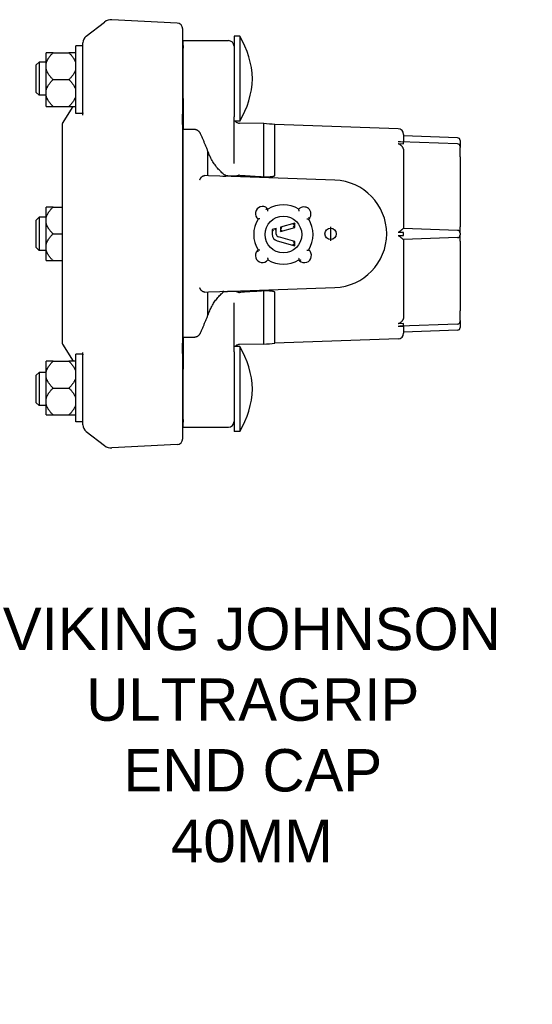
# Model space of a CAD drawing. Header units: millimetres. Extents: x 536 to 4746, y 78 to 629.
# Tile 2 of 5: x 761 to 942, y 78 to 426. Entities that reach past the tile are written whole.
import ezdxf

# ---------------------------------------------------------------- set-up
doc = ezdxf.new("R2010")
doc.units = ezdxf.units.MM
for name, color, linetype in [('DETAIL', 2, 'Continuous'), ('ORIGIN', 6, 'Continuous'), ('TEXT', 7, 'Continuous')]:
    doc.layers.add(name, color=color, linetype=linetype)
doc.styles.add('fastrack', font='ARIAL.TTF')

msp = doc.modelspace()

# ---------------------------------------------------------------- linework, layer by layer
at = {"layer": 'DETAIL'}
for p, q in [((784.04, 420.12), (790.54, 425.11)), ((816.21, 424.73), (793.18, 425.94)), ((818.21, 392.75), (818.21, 422.63)), ((818.4, 416.82), (818.4, 418.56)), ((818.4, 418.56), (834.4, 418.56)), ((836.4, 420.07), (836.4, 405.07)), ((838.4, 420.07), (836.4, 420.07)), ((838.4, 420.07), (838.4, 390.07)), ((780.37, 392.75), (780.37, 416.75)), ((782.87, 416.75), (780.37, 416.75)), ((782.87, 392.18), (782.87, 417.74)), ((818.4, 416.82), (818.4, 415.82)), ((818.4, 398.12), (818.4, 415.82)), ((769.92, 410.57), (769.92, 414.23)), ((772.32, 414.23), (769.92, 414.23)), ((772.32, 414.23), (777.97, 414.23)), ((780.37, 414.23), (777.97, 414.23)), ((766.4, 409.94), (767.4, 410.94)), ((766.4, 400.19), (766.4, 409.94)), ((767.4, 410.94), (767.4, 399.19)), ((769.92, 410.94), (767.4, 410.94)), ((769.92, 408.41), (769.92, 410.57)), ((769.92, 401.08), (769.92, 408.41)), ((818.4, 410.94), (818.21, 410.94)), ((772.32, 404.75), (777.97, 404.75)), ((836.4, 405.07), (836.4, 391.6)), ((769.92, 398.93), (769.92, 401.08)), ((766.4, 400.19), (767.4, 399.19)), ((769.92, 399.19), (767.4, 399.19)), ((769.92, 395.26), (769.92, 398.93)), ((818.4, 399.19), (818.21, 399.19)), ((818.4, 398.12), (818.4, 387.1)), ((769.92, 395.26), (772.32, 395.26)), ((772.32, 395.26), (777.97, 395.26)), ((775.69, 389.2), (779.48, 395.26)), ((777.97, 395.26), (780.37, 395.26)), ((782.78, 392.75), (780.37, 392.75)), ((818.21, 388.7), (818.21, 392.75)), ((836.4, 375.07), (836.4, 391.6)), ((775.54, 388.67), (775.54, 311.7)), ((818.21, 311.67), (818.21, 388.7)), ((818.4, 313.67), (818.4, 387.1)), ((822.27, 387.1), (818.4, 387.1)), ((838.4, 390.07), (836.4, 390.07)), ((846.95, 389.18), (838.15, 389.34)), ((846.95, 370.37), (846.95, 389.18)), ((850.84, 370.85), (850.84, 388.85)), ((894.47, 387.34), (850.84, 388.85)), ((818.4, 384.19), (818.21, 384.19)), ((896.4, 385.34), (896.4, 382.71)), ((915.44, 384.17), (896.4, 384.84)), ((916.4, 383.17), (916.4, 381.04)), ((896.4, 382.61), (894.47, 382.68)), ((894.47, 382.1), (896.4, 382.05)), ((915.44, 382.04), (895.31, 382.74)), ((896.4, 382.48), (896.4, 382.61)), ((896.4, 382.22), (896.4, 382.48)), ((896.4, 382.05), (896.4, 382.22)), ((916.4, 381.04), (916.4, 381.04)), ((916.4, 381.04), (916.4, 380.79)), ((916.4, 380.79), (916.4, 380.74)), ((916.4, 380.65), (916.4, 380.74)), ((916.4, 377.38), (916.4, 380.65)), ((827.15, 370.74), (827.15, 379.41)), ((827.15, 379.41), (827.15, 379.41)), ((896.4, 379.62), (896.4, 352.12)), ((916.4, 377.38), (916.4, 352.71)), ((827.37, 370.74), (826.02, 370.78)), ((835.42, 370.45), (827.37, 370.74)), ((872.07, 369.18), (835.42, 370.45)), ((769.92, 356), (769.92, 359.67)), ((772.32, 359.67), (769.92, 359.67)), ((772.32, 359.67), (775.54, 359.67)), ((848.39, 358.91), (848.13, 359.19)), ((766.4, 355.06), (767.4, 356.06)), ((767.4, 356.06), (767.4, 344.31)), ((769.92, 356.06), (767.4, 356.06)), ((769.92, 353.85), (769.92, 356)), ((862.81, 355.4), (863.1, 355.66)), ((766.4, 345.31), (766.4, 355.06)), ((769.92, 346.52), (769.92, 353.85)), ((851.35, 352.11), (849.85, 351.69)), ((851.35, 352.11), (850.85, 351.45)), ((851.35, 350.08), (851.35, 352.11)), ((857.85, 353.94), (852.85, 352.53)), ((852.85, 352.53), (853.35, 352.15)), ((852.85, 352.53), (852.85, 350.97)), ((852.85, 350.97), (857.85, 352.38)), ((857.85, 353.94), (857.35, 353.28)), ((857.85, 352.38), (857.35, 352.76)), ((857.85, 352.38), (857.85, 353.94)), ((915.44, 351.42), (896.38, 352.09)), ((916.4, 350.42), (916.4, 352.71)), ((772.32, 350.18), (775.54, 350.18)), ((849.85, 351.69), (850.35, 351.31)), ((849.85, 351.69), (849.85, 350.08)), ((857.85, 347.5), (852.08, 349.12)), ((852.85, 350.97), (853.35, 351.63)), ((896.4, 350.7), (894.47, 350.71)), ((894.47, 349.56), (896.4, 349.57)), ((915.44, 348.86), (896.38, 348.19)), ((896.4, 350.4), (896.4, 350.7)), ((896.4, 349.88), (896.4, 350.4)), ((896.4, 349.57), (896.4, 349.88)), ((916.4, 350.42), (916.4, 350.39)), ((916.4, 350.39), (916.4, 349.89)), ((916.4, 349.89), (916.4, 349.85)), ((916.4, 347.57), (916.4, 349.85)), ((766.4, 345.31), (767.4, 344.31)), ((769.92, 344.36), (769.92, 346.52)), ((851.67, 347.68), (857.85, 345.94)), ((857.85, 347.5), (857.35, 347.12)), ((857.85, 345.94), (857.35, 346.6)), ((857.85, 345.94), (857.85, 347.5)), ((896.4, 348.16), (896.4, 320.74)), ((916.4, 347.57), (916.4, 322.9)), ((769.92, 344.31), (767.4, 344.31)), ((769.92, 340.7), (769.92, 344.36)), ((844.88, 344.48), (844.58, 344.2)), ((769.92, 340.7), (772.32, 340.7)), ((772.32, 340.7), (775.54, 340.7)), ((859.3, 340.97), (859.59, 340.67)), ((835.42, 329.92), (872.07, 331.2)), ((826.02, 329.59), (827.37, 329.64)), ((827.15, 321.44), (827.15, 329.63)), ((827.37, 329.64), (835.42, 329.92)), ((846.95, 311.2), (846.95, 330)), ((850.84, 311.52), (850.84, 329.53)), ((836.4, 308.42), (836.4, 325.84)), ((827.15, 321.44), (827.15, 321.44)), ((916.4, 319.62), (916.4, 322.9)), ((896.4, 318.46), (894.47, 318.41)), ((915.44, 318.24), (895.11, 317.53)), ((896.4, 318.06), (896.4, 318.46)), ((896.4, 317.79), (896.4, 318.06)), ((896.4, 317.59), (896.4, 317.79)), ((896.4, 317.57), (896.4, 315.03)), ((916.4, 319.54), (916.4, 319.62)), ((916.4, 319.54), (916.4, 319.49)), ((916.4, 319.49), (916.4, 319.24)), ((916.4, 319.24), (916.4, 319.24)), ((916.4, 319.24), (916.4, 317.1)), ((818.4, 316.19), (818.21, 316.19)), ((818.4, 313.67), (822.27, 313.67)), ((818.4, 313.67), (818.4, 302.26)), ((915.44, 316.1), (896.4, 315.44)), ((775.69, 311.17), (779.48, 305.11)), ((818.21, 307.62), (818.21, 311.67)), ((838.4, 310.3), (836.4, 310.3)), ((846.95, 311.2), (838.02, 311.03)), ((838.4, 310.3), (838.4, 280.3)), ((894.47, 313.03), (850.84, 311.52)), ((780.37, 283.63), (780.37, 307.63)), ((782.78, 307.63), (780.37, 307.63)), ((782.87, 282.64), (782.87, 308.2)), ((818.21, 277.75), (818.21, 307.62)), ((836.4, 308.42), (836.4, 295.3)), ((769.92, 301.45), (769.92, 305.11)), ((772.32, 305.11), (769.92, 305.11)), ((772.32, 305.11), (777.97, 305.11)), ((780.37, 305.11), (777.97, 305.11)), ((766.4, 300.18), (767.4, 301.18)), ((766.4, 290.43), (766.4, 300.18)), ((767.4, 301.18), (767.4, 289.43)), ((769.92, 301.18), (767.4, 301.18)), ((769.92, 299.29), (769.92, 301.45)), ((818.4, 301.18), (818.21, 301.18)), ((818.4, 284.55), (818.4, 302.26)), ((769.92, 291.97), (769.92, 299.29)), ((772.32, 295.63), (777.97, 295.63)), ((836.4, 295.3), (836.4, 280.3)), ((766.4, 290.43), (767.4, 289.43)), ((769.92, 289.43), (767.4, 289.43)), ((769.92, 289.81), (769.92, 291.97)), ((769.92, 286.15), (769.92, 289.81)), ((818.4, 289.43), (818.21, 289.43)), ((769.92, 286.15), (772.32, 286.15)), ((772.32, 286.15), (777.97, 286.15)), ((777.97, 286.15), (780.37, 286.15)), ((782.87, 283.63), (780.37, 283.63)), ((818.4, 284.55), (818.4, 283.55)), ((818.4, 281.81), (818.4, 283.55)), ((784.04, 280.26), (790.54, 275.26)), ((818.4, 281.81), (834.4, 281.81)), ((838.4, 280.3), (836.4, 280.3)), ((816.21, 275.65), (793.18, 274.44))]:
    msp.add_line(p, q, dxfattribs=at)
at = {"layer": 'DETAIL', "flags": 128}
for points in [[(769.92, 410.57), (769.96, 410.71), (770.01, 410.86), (770.06, 411), (770.11, 411.15), (770.17, 411.3), (770.24, 411.44), (770.31, 411.59), (770.38, 411.74), (770.46, 411.89), (770.55, 412.04), (770.64, 412.19), (770.74, 412.34), (770.84, 412.49), (770.95, 412.64), (771.06, 412.79), (771.18, 412.95), (771.3, 413.1), (771.43, 413.26), (771.56, 413.42), (771.7, 413.58), (771.85, 413.74), (772, 413.9), (772.16, 414.07), (772.32, 414.23)], [(777.97, 414.23), (778.13, 414.07), (778.29, 413.9), (778.44, 413.74), (778.59, 413.58), (778.73, 413.42), (778.86, 413.26), (778.99, 413.1), (779.11, 412.95), (779.23, 412.79), (779.34, 412.64), (779.45, 412.49), (779.55, 412.34), (779.65, 412.19), (779.74, 412.04), (779.82, 411.89), (779.91, 411.74), (779.98, 411.59), (780.05, 411.44), (780.12, 411.3), (780.18, 411.15), (780.23, 411), (780.28, 410.86), (780.33, 410.71), (780.37, 410.57)], [(772.32, 404.75), (772.16, 404.91), (772, 405.08), (771.85, 405.24), (771.7, 405.4), (771.56, 405.56), (771.43, 405.72), (771.3, 405.87), (771.18, 406.03), (771.06, 406.18), (770.95, 406.34), (770.84, 406.49), (770.74, 406.64), (770.64, 406.79), (770.55, 406.94), (770.46, 407.09), (770.38, 407.24), (770.31, 407.39), (770.24, 407.53), (770.17, 407.68), (770.11, 407.83), (770.06, 407.97), (770.01, 408.12), (769.96, 408.27), (769.92, 408.41)], [(780.37, 408.41), (780.33, 408.27), (780.28, 408.12), (780.23, 407.97), (780.18, 407.83), (780.12, 407.68), (780.05, 407.53), (779.98, 407.39), (779.91, 407.24), (779.82, 407.09), (779.74, 406.94), (779.65, 406.79), (779.55, 406.64), (779.45, 406.49), (779.34, 406.34), (779.23, 406.18), (779.11, 406.03), (778.99, 405.87), (778.86, 405.72), (778.73, 405.56), (778.59, 405.4), (778.44, 405.24), (778.29, 405.08), (778.13, 404.91), (777.97, 404.75)], [(769.92, 401.08), (769.96, 401.23), (770.01, 401.38), (770.06, 401.52), (770.11, 401.67), (770.17, 401.81), (770.24, 401.96), (770.31, 402.11), (770.38, 402.26), (770.46, 402.4), (770.55, 402.55), (770.64, 402.7), (770.74, 402.85), (770.84, 403), (770.95, 403.16), (771.06, 403.31), (771.18, 403.47), (771.3, 403.62), (771.43, 403.78), (771.56, 403.94), (771.7, 404.09), (771.85, 404.26), (772, 404.42), (772.16, 404.58), (772.32, 404.75)], [(777.97, 404.75), (778.13, 404.58), (778.29, 404.42), (778.44, 404.26), (778.59, 404.09), (778.73, 403.94), (778.86, 403.78), (778.99, 403.62), (779.11, 403.47), (779.23, 403.31), (779.34, 403.16), (779.45, 403), (779.55, 402.85), (779.65, 402.7), (779.74, 402.55), (779.82, 402.4), (779.91, 402.26), (779.98, 402.11), (780.05, 401.96), (780.12, 401.81), (780.18, 401.67), (780.23, 401.52), (780.28, 401.38), (780.33, 401.23), (780.37, 401.08)], [(772.32, 395.26), (772.16, 395.43), (772, 395.59), (771.85, 395.76), (771.7, 395.92), (771.56, 396.08), (771.43, 396.24), (771.3, 396.39), (771.18, 396.55), (771.06, 396.7), (770.95, 396.86), (770.84, 397.01), (770.74, 397.16), (770.64, 397.31), (770.55, 397.46), (770.46, 397.61), (770.38, 397.76), (770.31, 397.9), (770.24, 398.05), (770.17, 398.2), (770.11, 398.34), (770.06, 398.49), (770.01, 398.64), (769.96, 398.78), (769.92, 398.93)], [(780.37, 398.93), (780.33, 398.78), (780.28, 398.64), (780.23, 398.49), (780.18, 398.34), (780.12, 398.2), (780.05, 398.05), (779.98, 397.9), (779.91, 397.76), (779.82, 397.61), (779.74, 397.46), (779.65, 397.31), (779.55, 397.16), (779.45, 397.01), (779.34, 396.86), (779.23, 396.7), (779.11, 396.55), (778.99, 396.39), (778.86, 396.24), (778.73, 396.08), (778.59, 395.92), (778.44, 395.76), (778.29, 395.59), (778.13, 395.43), (777.97, 395.26)], [(782.87, 392.97), (782.87, 392.95), (782.87, 392.93), (782.87, 392.92), (782.87, 392.9), (782.86, 392.89), (782.86, 392.87), (782.86, 392.86), (782.86, 392.85), (782.86, 392.83), (782.85, 392.82), (782.85, 392.81), (782.84, 392.8), (782.84, 392.79), (782.84, 392.79), (782.83, 392.78), (782.83, 392.77), (782.82, 392.77), (782.82, 392.76), (782.81, 392.76), (782.81, 392.75), (782.8, 392.75), (782.79, 392.75), (782.79, 392.75), (782.78, 392.75)], [(818.16, 389.56), (818.15, 389.67), (818.14, 389.78), (818.13, 389.88), (818.13, 389.99), (818.12, 390.1), (818.12, 390.21), (818.11, 390.32), (818.11, 390.43), (818.11, 390.54), (818.11, 390.65), (818.11, 390.76), (818.11, 390.87), (818.11, 390.98), (818.11, 391.09), (818.11, 391.2), (818.12, 391.31), (818.12, 391.42), (818.13, 391.53), (818.13, 391.63), (818.14, 391.74), (818.15, 391.85), (818.16, 391.96), (818.17, 392.07), (818.18, 392.18)], [(818.18, 392.18), (818.18, 392.2), (818.18, 392.21), (818.19, 392.23), (818.19, 392.24), (818.19, 392.26), (818.19, 392.28), (818.19, 392.29), (818.19, 392.31), (818.19, 392.33), (818.19, 392.34), (818.2, 392.36), (818.2, 392.37), (818.2, 392.39), (818.2, 392.4), (818.2, 392.42), (818.2, 392.44), (818.2, 392.45), (818.2, 392.47), (818.2, 392.48), (818.2, 392.5), (818.2, 392.51), (818.2, 392.53), (818.21, 392.55), (818.21, 392.56)], [(818.21, 392.56), (818.21, 392.57), (818.21, 392.58), (818.21, 392.59), (818.21, 392.59), (818.21, 392.6), (818.21, 392.61), (818.21, 392.62), (818.21, 392.63), (818.21, 392.63), (818.21, 392.64), (818.21, 392.65), (818.21, 392.66), (818.21, 392.67), (818.21, 392.67), (818.21, 392.68), (818.21, 392.69), (818.21, 392.7), (818.21, 392.71), (818.21, 392.71), (818.21, 392.72), (818.21, 392.73), (818.21, 392.74), (818.21, 392.75), (818.21, 392.75)], [(818.18, 389.23), (818.18, 389.24), (818.18, 389.26), (818.18, 389.27), (818.18, 389.28), (818.18, 389.3), (818.18, 389.31), (818.17, 389.33), (818.17, 389.34), (818.17, 389.35), (818.17, 389.37), (818.17, 389.38), (818.17, 389.39), (818.17, 389.41), (818.17, 389.42), (818.17, 389.43), (818.16, 389.45), (818.16, 389.46), (818.16, 389.48), (818.16, 389.49), (818.16, 389.5), (818.16, 389.52), (818.16, 389.53), (818.16, 389.54), (818.16, 389.56)], [(818.21, 388.7), (818.21, 388.73), (818.21, 388.75), (818.21, 388.77), (818.21, 388.79), (818.21, 388.81), (818.21, 388.83), (818.21, 388.85), (818.21, 388.88), (818.2, 388.9), (818.2, 388.92), (818.2, 388.94), (818.2, 388.96), (818.2, 388.98), (818.2, 389.01), (818.2, 389.03), (818.2, 389.05), (818.2, 389.07), (818.19, 389.1), (818.19, 389.12), (818.19, 389.14), (818.19, 389.16), (818.19, 389.18), (818.19, 389.21), (818.18, 389.23)], [(824.54, 385.6), (824.49, 385.7), (824.43, 385.81), (824.37, 385.91), (824.31, 386.01), (824.24, 386.1), (824.17, 386.2), (824.09, 386.28), (824.01, 386.37), (823.93, 386.45), (823.84, 386.53), (823.74, 386.6), (823.64, 386.67), (823.54, 386.74), (823.44, 386.8), (823.33, 386.85), (823.22, 386.9), (823.11, 386.95), (822.99, 386.99), (822.88, 387.02), (822.76, 387.05), (822.64, 387.07), (822.52, 387.08), (822.4, 387.09), (822.27, 387.1)], [(836.78, 390.07), (837.02, 389.84), (837.16, 389.73), (837.33, 389.62), (837.52, 389.52), (837.75, 389.43), (838.01, 389.37), (838.16, 389.34), (838.32, 389.33)], [(838.32, 389.33), (838.32, 389.33), (838.32, 389.33), (838.32, 389.33), (838.33, 389.33), (838.33, 389.33), (838.33, 389.33), (838.33, 389.33), (838.33, 389.33), (838.34, 389.33), (838.34, 389.33), (838.34, 389.33), (838.34, 389.33), (838.34, 389.33), (838.34, 389.33), (838.35, 389.33), (838.35, 389.33), (838.35, 389.33), (838.35, 389.33), (838.35, 389.33), (838.36, 389.33), (838.36, 389.33), (838.36, 389.33), (838.36, 389.33), (838.36, 389.33)], [(827.15, 379.41), (827.04, 379.68), (826.94, 379.94), (826.83, 380.2), (826.73, 380.46), (826.62, 380.72), (826.52, 380.98), (826.41, 381.24), (826.3, 381.5), (826.19, 381.76), (826.09, 382.02), (825.98, 382.27), (825.87, 382.53), (825.76, 382.79), (825.65, 383.05), (825.54, 383.3), (825.43, 383.56), (825.32, 383.82), (825.21, 384.07), (825.1, 384.33), (824.99, 384.58), (824.88, 384.84), (824.76, 385.09), (824.65, 385.35), (824.54, 385.6)], [(895.31, 382.74), (895.26, 382.74), (895.21, 382.74), (895.16, 382.74), (895.11, 382.74), (895.06, 382.74), (895.01, 382.73), (894.97, 382.73), (894.92, 382.72), (894.88, 382.72), (894.84, 382.71), (894.8, 382.7), (894.76, 382.7), (894.73, 382.69), (894.7, 382.69), (894.67, 382.69), (894.64, 382.68), (894.62, 382.68), (894.59, 382.68), (894.57, 382.68), (894.55, 382.68), (894.53, 382.68), (894.51, 382.68), (894.49, 382.68), (894.47, 382.68)], [(894.47, 382.1), (894.54, 382.09), (894.6, 382.08), (894.67, 382.06), (894.75, 382.02), (894.84, 381.98), (894.93, 381.93), (895.01, 381.87), (895.11, 381.8), (895.21, 381.72), (895.31, 381.63), (895.41, 381.54), (895.52, 381.43), (895.62, 381.32), (895.73, 381.19), (895.83, 381.07), (895.92, 380.94), (896, 380.81), (896.08, 380.68), (896.15, 380.55), (896.21, 380.42), (896.27, 380.29), (896.31, 380.16), (896.35, 380.03), (896.38, 379.91)], [(896.38, 379.91), (896.38, 379.9), (896.38, 379.9), (896.38, 379.9), (896.38, 379.89), (896.38, 379.89), (896.38, 379.89), (896.38, 379.88), (896.38, 379.88), (896.38, 379.88), (896.38, 379.87), (896.38, 379.87), (896.39, 379.86), (896.39, 379.86), (896.39, 379.86), (896.39, 379.85), (896.39, 379.85), (896.39, 379.85), (896.39, 379.84), (896.39, 379.84), (896.39, 379.84), (896.39, 379.83), (896.39, 379.83), (896.39, 379.83), (896.39, 379.82)], [(896.39, 379.82), (896.39, 379.81), (896.39, 379.81), (896.39, 379.8), (896.39, 379.79), (896.4, 379.78), (896.4, 379.77), (896.4, 379.77), (896.4, 379.76), (896.4, 379.75), (896.4, 379.74), (896.4, 379.73), (896.4, 379.73), (896.4, 379.72), (896.4, 379.71), (896.4, 379.7), (896.4, 379.69), (896.4, 379.68), (896.4, 379.68), (896.4, 379.67), (896.4, 379.66), (896.4, 379.65), (896.4, 379.64), (896.4, 379.63), (896.4, 379.62)], [(833.58, 370.67), (833.2, 370.94), (832.83, 371.22), (832.47, 371.51), (832.12, 371.81), (831.78, 372.13), (831.45, 372.45), (831.13, 372.78), (830.82, 373.12), (830.52, 373.47), (830.23, 373.83), (829.94, 374.19), (829.67, 374.56), (829.41, 374.94), (829.15, 375.32), (828.91, 375.71), (828.67, 376.1), (828.44, 376.5), (828.23, 376.91), (828.02, 377.32), (827.83, 377.73), (827.64, 378.15), (827.47, 378.57), (827.3, 378.99), (827.15, 379.41)], [(824.29, 369.33), (824.3, 369.35), (824.31, 369.37), (824.33, 369.39), (824.34, 369.41), (824.35, 369.43), (824.36, 369.45), (824.37, 369.47), (824.38, 369.49), (824.39, 369.51), (824.4, 369.53), (824.41, 369.55), (824.42, 369.57), (824.43, 369.59), (824.44, 369.61), (824.45, 369.63), (824.46, 369.65), (824.47, 369.67), (824.48, 369.69), (824.49, 369.71), (824.5, 369.72), (824.51, 369.74), (824.52, 369.76), (824.53, 369.78), (824.54, 369.8)], [(824.54, 369.8), (824.58, 369.88), (824.62, 369.95), (824.66, 370.02), (824.71, 370.08), (824.75, 370.14), (824.8, 370.2), (824.86, 370.25), (824.91, 370.31), (824.97, 370.36), (825.03, 370.41), (825.09, 370.46), (825.16, 370.51), (825.22, 370.55), (825.29, 370.59), (825.36, 370.63), (825.43, 370.66), (825.5, 370.69), (825.58, 370.72), (825.65, 370.74), (825.72, 370.76), (825.8, 370.77), (825.87, 370.78), (825.95, 370.78), (826.02, 370.78)], [(832.39, 370.56), (832.45, 370.56), (832.5, 370.56), (832.55, 370.56), (832.61, 370.56), (832.66, 370.56), (832.71, 370.56), (832.76, 370.56), (832.81, 370.56), (832.87, 370.57), (832.92, 370.57), (832.97, 370.57), (833.02, 370.58), (833.07, 370.58), (833.12, 370.59), (833.16, 370.6), (833.21, 370.6), (833.26, 370.61), (833.31, 370.62), (833.35, 370.62), (833.4, 370.63), (833.45, 370.64), (833.49, 370.65), (833.53, 370.66), (833.58, 370.67)], [(835.83, 370.58), (835.74, 370.58), (835.64, 370.59), (835.55, 370.59), (835.46, 370.59), (835.36, 370.6), (835.27, 370.6), (835.17, 370.61), (835.08, 370.61), (834.99, 370.61), (834.89, 370.62), (834.8, 370.62), (834.7, 370.62), (834.61, 370.63), (834.52, 370.63), (834.42, 370.64), (834.33, 370.64), (834.23, 370.64), (834.14, 370.65), (834.05, 370.65), (833.95, 370.65), (833.86, 370.66), (833.76, 370.66), (833.67, 370.66), (833.58, 370.67)], [(837.84, 370.79), (837.79, 370.77), (837.73, 370.75), (837.66, 370.73), (837.6, 370.71), (837.52, 370.69), (837.45, 370.68), (837.37, 370.66), (837.28, 370.64), (837.2, 370.63), (837.11, 370.62), (837.02, 370.61), (836.93, 370.6), (836.84, 370.59), (836.75, 370.59), (836.66, 370.58), (836.57, 370.58), (836.48, 370.58), (836.39, 370.57), (836.3, 370.57), (836.2, 370.57), (836.11, 370.57), (836.02, 370.57), (835.92, 370.58), (835.83, 370.58)], [(838.36, 370.91), (838.34, 370.91), (838.33, 370.91), (838.31, 370.91), (838.29, 370.91), (838.27, 370.91), (838.25, 370.91), (838.23, 370.9), (838.21, 370.9), (838.19, 370.9), (838.16, 370.9), (838.14, 370.89), (838.12, 370.89), (838.1, 370.88), (838.07, 370.87), (838.05, 370.87), (838.03, 370.86), (838, 370.85), (837.98, 370.84), (837.95, 370.83), (837.93, 370.83), (837.91, 370.82), (837.88, 370.81), (837.86, 370.8), (837.84, 370.79)], [(838.36, 370.91), (838.74, 370.88), (839.1, 370.85), (839.46, 370.83), (839.81, 370.8), (840.15, 370.78), (840.49, 370.75), (840.84, 370.73), (841.2, 370.71), (841.56, 370.68), (841.92, 370.66), (842.28, 370.64), (842.65, 370.62), (843.01, 370.59), (843.38, 370.57), (843.75, 370.55), (844.12, 370.53), (844.48, 370.51), (844.84, 370.49), (845.2, 370.47), (845.56, 370.45), (845.92, 370.43), (846.27, 370.41), (846.61, 370.39), (846.95, 370.37)], [(846.95, 370.37), (847.16, 370.37), (847.38, 370.37), (847.59, 370.37), (847.8, 370.37), (848.02, 370.38), (848.23, 370.38), (848.44, 370.39), (848.65, 370.39), (848.85, 370.4), (849.05, 370.41), (849.23, 370.43), (849.41, 370.44), (849.58, 370.46), (849.74, 370.47), (849.89, 370.49), (850.03, 370.51), (850.16, 370.53), (850.27, 370.55), (850.39, 370.58), (850.51, 370.61), (850.63, 370.65), (850.72, 370.7), (850.8, 370.76), (850.84, 370.85)], [(769.92, 356), (769.96, 356.15), (770.01, 356.29), (770.06, 356.44), (770.11, 356.59), (770.17, 356.73), (770.24, 356.88), (770.31, 357.03), (770.38, 357.17), (770.46, 357.32), (770.55, 357.47), (770.64, 357.62), (770.74, 357.77), (770.84, 357.92), (770.95, 358.08), (771.06, 358.23), (771.18, 358.38), (771.3, 358.54), (771.43, 358.7), (771.56, 358.85), (771.7, 359.01), (771.85, 359.17), (772, 359.34), (772.16, 359.5), (772.32, 359.67)], [(847.78, 358.84), (847.8, 358.86), (847.82, 358.88), (847.85, 358.9), (847.87, 358.93), (847.89, 358.95), (847.91, 358.97), (847.93, 358.99), (847.95, 359.01), (847.97, 359.03), (847.99, 359.05), (848.01, 359.07), (848.03, 359.08), (848.04, 359.1), (848.06, 359.11), (848.07, 359.13), (848.08, 359.14), (848.09, 359.15), (848.1, 359.16), (848.11, 359.17), (848.12, 359.18), (848.12, 359.18), (848.13, 359.18), (848.13, 359.19), (848.13, 359.19)], [(848.3, 358.26), (848.31, 358.3), (848.31, 358.34), (848.32, 358.38), (848.32, 358.41), (848.32, 358.45), (848.33, 358.49), (848.33, 358.52), (848.34, 358.56), (848.34, 358.59), (848.35, 358.63), (848.35, 358.66), (848.36, 358.69), (848.36, 358.72), (848.36, 358.75), (848.37, 358.78), (848.37, 358.8), (848.37, 358.83), (848.38, 358.85), (848.38, 358.87), (848.38, 358.88), (848.38, 358.89), (848.39, 358.9), (848.39, 358.91), (848.39, 358.91)], [(859.42, 358.24), (859.41, 358.28), (859.41, 358.32), (859.4, 358.36), (859.39, 358.39), (859.38, 358.43), (859.38, 358.47), (859.37, 358.51), (859.36, 358.54), (859.36, 358.58), (859.35, 358.61), (859.34, 358.65), (859.34, 358.68), (859.33, 358.71), (859.33, 358.74), (859.32, 358.77), (859.32, 358.8), (859.32, 358.82), (859.31, 358.84), (859.31, 358.86), (859.31, 358.88), (859.31, 358.89), (859.31, 358.9), (859.3, 358.91), (859.3, 358.91)], [(845.57, 355.55), (845.53, 355.54), (845.49, 355.53), (845.45, 355.52), (845.41, 355.51), (845.38, 355.5), (845.34, 355.49), (845.3, 355.49), (845.26, 355.48), (845.22, 355.47), (845.19, 355.46), (845.15, 355.45), (845.12, 355.45), (845.09, 355.44), (845.05, 355.43), (845.02, 355.43), (845, 355.42), (844.97, 355.42), (844.95, 355.41), (844.93, 355.41), (844.91, 355.4), (844.89, 355.4), (844.88, 355.4), (844.88, 355.4), (844.88, 355.4)], [(862.17, 355.48), (862.21, 355.48), (862.24, 355.47), (862.28, 355.47), (862.32, 355.47), (862.36, 355.46), (862.39, 355.46), (862.43, 355.45), (862.46, 355.45), (862.5, 355.44), (862.53, 355.44), (862.57, 355.43), (862.6, 355.43), (862.63, 355.42), (862.66, 355.42), (862.68, 355.42), (862.71, 355.41), (862.73, 355.41), (862.75, 355.41), (862.77, 355.4), (862.79, 355.4), (862.8, 355.4), (862.81, 355.4), (862.81, 355.4), (862.81, 355.4)], [(862.73, 356), (862.75, 355.98), (862.78, 355.95), (862.8, 355.93), (862.82, 355.91), (862.85, 355.89), (862.87, 355.87), (862.89, 355.85), (862.91, 355.83), (862.93, 355.81), (862.95, 355.79), (862.97, 355.77), (862.99, 355.76), (863.01, 355.74), (863.02, 355.73), (863.04, 355.72), (863.05, 355.7), (863.06, 355.69), (863.07, 355.68), (863.08, 355.68), (863.09, 355.67), (863.09, 355.67), (863.09, 355.66), (863.1, 355.66), (863.1, 355.66)], [(772.32, 350.18), (772.16, 350.35), (772, 350.51), (771.85, 350.68), (771.7, 350.84), (771.56, 351), (771.43, 351.15), (771.3, 351.31), (771.18, 351.47), (771.06, 351.62), (770.95, 351.77), (770.84, 351.93), (770.74, 352.08), (770.64, 352.23), (770.55, 352.38), (770.46, 352.53), (770.38, 352.68), (770.31, 352.82), (770.24, 352.97), (770.17, 353.12), (770.11, 353.26), (770.06, 353.41), (770.01, 353.56), (769.96, 353.7), (769.92, 353.85)], [(896.38, 352.09), (896.35, 352.08), (896.31, 352.07), (896.27, 352.04), (896.21, 352), (896.15, 351.96), (896.08, 351.91), (896.01, 351.85), (895.93, 351.78), (895.85, 351.71), (895.76, 351.64), (895.67, 351.56), (895.57, 351.48), (895.47, 351.39), (895.38, 351.31), (895.27, 351.22), (895.18, 351.14), (895.08, 351.06), (894.99, 350.98), (894.91, 350.92), (894.82, 350.86), (894.74, 350.8), (894.64, 350.75), (894.56, 350.72), (894.47, 350.71)], [(896.4, 352.12), (896.4, 352.11), (896.4, 352.11), (896.4, 352.11), (896.4, 352.11), (896.4, 352.11), (896.4, 352.1), (896.4, 352.1), (896.4, 352.1), (896.4, 352.1), (896.4, 352.1), (896.4, 352.1), (896.4, 352.09), (896.4, 352.09), (896.4, 352.09), (896.4, 352.09), (896.4, 352.09), (896.4, 352.09), (896.4, 352.09), (896.4, 352.09), (896.39, 352.09), (896.39, 352.09), (896.39, 352.09), (896.39, 352.09), (896.39, 352.09)], [(769.92, 346.52), (769.96, 346.67), (770.01, 346.81), (770.06, 346.96), (770.11, 347.1), (770.17, 347.25), (770.24, 347.4), (770.31, 347.54), (770.38, 347.69), (770.46, 347.84), (770.55, 347.99), (770.64, 348.14), (770.74, 348.29), (770.84, 348.44), (770.95, 348.59), (771.06, 348.75), (771.18, 348.9), (771.3, 349.06), (771.43, 349.21), (771.56, 349.37), (771.7, 349.53), (771.85, 349.69), (772, 349.85), (772.16, 350.02), (772.32, 350.18)], [(894.47, 349.56), (894.54, 349.55), (894.61, 349.53), (894.68, 349.5), (894.77, 349.45), (894.85, 349.39), (894.93, 349.33), (895.02, 349.26), (895.12, 349.18), (895.22, 349.1), (895.32, 349.01), (895.42, 348.92), (895.53, 348.83), (895.64, 348.74), (895.74, 348.65), (895.84, 348.57), (895.93, 348.49), (896.01, 348.43), (896.08, 348.37), (896.15, 348.31), (896.21, 348.27), (896.27, 348.24), (896.31, 348.21), (896.35, 348.19), (896.38, 348.19)], [(896.39, 348.19), (896.39, 348.19), (896.39, 348.19), (896.39, 348.19), (896.39, 348.19), (896.39, 348.19), (896.4, 348.19), (896.4, 348.19), (896.4, 348.19), (896.4, 348.19), (896.4, 348.19), (896.4, 348.18), (896.4, 348.18), (896.4, 348.18), (896.4, 348.18), (896.4, 348.18), (896.4, 348.18), (896.4, 348.18), (896.4, 348.17), (896.4, 348.17), (896.4, 348.17), (896.4, 348.17), (896.4, 348.16), (896.4, 348.16), (896.4, 348.16)], [(772.32, 340.7), (772.16, 340.87), (772, 341.03), (771.85, 341.19), (771.7, 341.35), (771.56, 341.51), (771.43, 341.67), (771.3, 341.83), (771.18, 341.98), (771.06, 342.14), (770.95, 342.29), (770.84, 342.44), (770.74, 342.59), (770.64, 342.75), (770.55, 342.9), (770.46, 343.04), (770.38, 343.19), (770.31, 343.34), (770.24, 343.49), (770.17, 343.63), (770.11, 343.78), (770.06, 343.93), (770.01, 344.07), (769.96, 344.22), (769.92, 344.36)], [(844.93, 343.85), (844.91, 343.87), (844.89, 343.9), (844.86, 343.92), (844.84, 343.94), (844.82, 343.96), (844.8, 343.99), (844.78, 344.01), (844.76, 344.03), (844.74, 344.05), (844.72, 344.07), (844.7, 344.08), (844.68, 344.1), (844.67, 344.12), (844.65, 344.13), (844.64, 344.14), (844.63, 344.16), (844.61, 344.17), (844.6, 344.18), (844.6, 344.19), (844.59, 344.19), (844.58, 344.2), (844.58, 344.2), (844.58, 344.2), (844.58, 344.2)], [(845.52, 344.4), (845.48, 344.4), (845.45, 344.41), (845.41, 344.41), (845.37, 344.42), (845.33, 344.42), (845.3, 344.42), (845.26, 344.43), (845.23, 344.43), (845.19, 344.44), (845.16, 344.44), (845.12, 344.45), (845.09, 344.45), (845.06, 344.46), (845.03, 344.46), (845.01, 344.46), (844.98, 344.47), (844.96, 344.47), (844.94, 344.47), (844.92, 344.47), (844.9, 344.48), (844.89, 344.48), (844.88, 344.48), (844.88, 344.48), (844.88, 344.48)], [(848.23, 341.66), (848.24, 341.63), (848.25, 341.59), (848.26, 341.55), (848.27, 341.51), (848.28, 341.47), (848.29, 341.43), (848.3, 341.39), (848.31, 341.36), (848.32, 341.32), (848.32, 341.28), (848.33, 341.25), (848.34, 341.21), (848.35, 341.18), (848.35, 341.15), (848.36, 341.12), (848.36, 341.09), (848.37, 341.06), (848.37, 341.04), (848.38, 341.02), (848.38, 341), (848.38, 340.99), (848.39, 340.98), (848.39, 340.97), (848.39, 340.97)], [(859.39, 341.62), (859.38, 341.58), (859.38, 341.54), (859.37, 341.5), (859.37, 341.47), (859.36, 341.43), (859.36, 341.39), (859.36, 341.36), (859.35, 341.32), (859.35, 341.29), (859.34, 341.25), (859.34, 341.22), (859.33, 341.19), (859.33, 341.16), (859.33, 341.13), (859.32, 341.1), (859.32, 341.08), (859.32, 341.05), (859.31, 341.03), (859.31, 341.01), (859.31, 341), (859.31, 340.99), (859.31, 340.98), (859.3, 340.97), (859.3, 340.97)], [(862.12, 344.33), (862.16, 344.34), (862.2, 344.35), (862.24, 344.36), (862.28, 344.37), (862.32, 344.38), (862.35, 344.38), (862.39, 344.39), (862.43, 344.4), (862.47, 344.41), (862.5, 344.42), (862.54, 344.43), (862.57, 344.43), (862.61, 344.44), (862.64, 344.45), (862.67, 344.45), (862.7, 344.46), (862.72, 344.46), (862.74, 344.47), (862.77, 344.47), (862.78, 344.47), (862.8, 344.48), (862.81, 344.48), (862.81, 344.48), (862.81, 344.48)], [(859.94, 341.02), (859.92, 341), (859.89, 340.98), (859.87, 340.95), (859.85, 340.93), (859.83, 340.91), (859.8, 340.89), (859.78, 340.86), (859.76, 340.84), (859.74, 340.82), (859.73, 340.81), (859.71, 340.79), (859.69, 340.77), (859.68, 340.75), (859.66, 340.74), (859.65, 340.73), (859.64, 340.71), (859.62, 340.7), (859.61, 340.69), (859.61, 340.68), (859.6, 340.68), (859.59, 340.67), (859.59, 340.67), (859.59, 340.67), (859.59, 340.67)], [(824.54, 330.57), (824.53, 330.59), (824.52, 330.61), (824.51, 330.63), (824.5, 330.65), (824.49, 330.67), (824.48, 330.69), (824.47, 330.71), (824.46, 330.73), (824.45, 330.74), (824.44, 330.76), (824.43, 330.78), (824.42, 330.8), (824.41, 330.82), (824.4, 330.84), (824.39, 330.86), (824.38, 330.88), (824.37, 330.9), (824.36, 330.92), (824.35, 330.94), (824.34, 330.96), (824.33, 330.98), (824.31, 331), (824.3, 331.02), (824.29, 331.04)], [(826.02, 329.59), (825.95, 329.59), (825.87, 329.59), (825.79, 329.6), (825.71, 329.62), (825.64, 329.64), (825.56, 329.66), (825.49, 329.68), (825.42, 329.72), (825.34, 329.75), (825.27, 329.79), (825.21, 329.83), (825.14, 329.87), (825.08, 329.92), (825.02, 329.97), (824.96, 330.02), (824.9, 330.07), (824.85, 330.13), (824.8, 330.18), (824.75, 330.24), (824.7, 330.3), (824.66, 330.37), (824.61, 330.43), (824.57, 330.5), (824.54, 330.57)], [(827.15, 321.44), (827.29, 321.83), (827.44, 322.23), (827.59, 322.62), (827.76, 323.01), (827.94, 323.39), (828.12, 323.77), (828.31, 324.15), (828.51, 324.53), (828.72, 324.9), (828.94, 325.26), (829.16, 325.62), (829.39, 325.98), (829.64, 326.33), (829.88, 326.68), (830.14, 327.02), (830.41, 327.36), (830.68, 327.69), (830.96, 328.02), (831.25, 328.34), (831.54, 328.64), (831.85, 328.95), (832.16, 329.24), (832.48, 329.53), (832.81, 329.81)], [(832.81, 329.81), (832.8, 329.81), (832.78, 329.81), (832.76, 329.81), (832.74, 329.81), (832.73, 329.81), (832.71, 329.81), (832.69, 329.81), (832.68, 329.81), (832.66, 329.81), (832.64, 329.82), (832.62, 329.82), (832.6, 329.82), (832.59, 329.82), (832.57, 329.82), (832.55, 329.82), (832.53, 329.82), (832.52, 329.82), (832.5, 329.82), (832.48, 329.82), (832.46, 329.81), (832.45, 329.81), (832.43, 329.81), (832.41, 329.81), (832.39, 329.81)], [(832.81, 329.81), (832.92, 329.81), (833.03, 329.82), (833.14, 329.82), (833.25, 329.83), (833.36, 329.83), (833.47, 329.83), (833.58, 329.84), (833.69, 329.84), (833.8, 329.85), (833.91, 329.85), (834.02, 329.85), (834.13, 329.86), (834.24, 329.86), (834.35, 329.87), (834.46, 329.87), (834.58, 329.87), (834.69, 329.88), (834.8, 329.88), (834.91, 329.89), (835.02, 329.89), (835.13, 329.89), (835.24, 329.9), (835.35, 329.9), (835.46, 329.91)], [(835.46, 329.91), (835.56, 329.91), (835.66, 329.91), (835.77, 329.92), (835.87, 329.92), (835.97, 329.92), (836.06, 329.92), (836.16, 329.92), (836.25, 329.92), (836.34, 329.92), (836.43, 329.92), (836.51, 329.91), (836.59, 329.91), (836.67, 329.91), (836.75, 329.9), (836.83, 329.9), (836.9, 329.89), (836.97, 329.88), (837.04, 329.87), (837.1, 329.86), (837.17, 329.85), (837.23, 329.83), (837.28, 329.82), (837.34, 329.8), (837.39, 329.78)], [(837.39, 329.78), (837.43, 329.76), (837.47, 329.74), (837.52, 329.73), (837.56, 329.71), (837.6, 329.69), (837.64, 329.67), (837.68, 329.65), (837.72, 329.63), (837.76, 329.62), (837.8, 329.6), (837.84, 329.58), (837.88, 329.57), (837.92, 329.55), (837.96, 329.54), (837.99, 329.52), (838.03, 329.51), (838.07, 329.5), (838.11, 329.49), (838.15, 329.48), (838.19, 329.47), (838.24, 329.47), (838.28, 329.46), (838.32, 329.46), (838.36, 329.47)], [(846.95, 330), (846.65, 329.99), (846.34, 329.97), (846.02, 329.95), (845.69, 329.93), (845.35, 329.92), (845, 329.9), (844.65, 329.88), (844.28, 329.85), (843.92, 329.83), (843.54, 329.81), (843.17, 329.79), (842.79, 329.77), (842.41, 329.74), (842.03, 329.72), (841.64, 329.69), (841.26, 329.67), (840.88, 329.65), (840.51, 329.62), (840.14, 329.6), (839.77, 329.57), (839.41, 329.54), (839.05, 329.52), (838.7, 329.49), (838.36, 329.47)], [(850.84, 329.53), (850.8, 329.61), (850.72, 329.68), (850.62, 329.72), (850.51, 329.76), (850.39, 329.79), (850.28, 329.82), (850.16, 329.84), (850.03, 329.86), (849.9, 329.88), (849.75, 329.9), (849.59, 329.92), (849.42, 329.93), (849.25, 329.95), (849.06, 329.96), (848.87, 329.97), (848.67, 329.98), (848.46, 329.99), (848.25, 329.99), (848.03, 330), (847.81, 330), (847.6, 330), (847.38, 330), (847.17, 330), (846.95, 330)], [(824.54, 315.18), (824.65, 315.43), (824.76, 315.69), (824.88, 315.95), (824.99, 316.21), (825.1, 316.46), (825.21, 316.72), (825.32, 316.98), (825.43, 317.24), (825.54, 317.5), (825.65, 317.76), (825.76, 318.02), (825.87, 318.28), (825.98, 318.54), (826.09, 318.81), (826.2, 319.07), (826.3, 319.33), (826.41, 319.59), (826.52, 319.85), (826.62, 320.12), (826.73, 320.38), (826.84, 320.65), (826.94, 320.91), (827.04, 321.17), (827.15, 321.44)], [(896.38, 320.46), (896.38, 320.45), (896.38, 320.45), (896.38, 320.45), (896.38, 320.44), (896.38, 320.44), (896.38, 320.43), (896.38, 320.43), (896.38, 320.43), (896.38, 320.42), (896.37, 320.42), (896.37, 320.42), (896.37, 320.41), (896.37, 320.41), (896.37, 320.41), (896.37, 320.4), (896.37, 320.4), (896.37, 320.4), (896.37, 320.39), (896.37, 320.39), (896.37, 320.38), (896.37, 320.38), (896.37, 320.38), (896.36, 320.37), (896.36, 320.37)], [(896.4, 320.74), (896.4, 320.73), (896.4, 320.71), (896.4, 320.7), (896.4, 320.69), (896.4, 320.68), (896.4, 320.66), (896.4, 320.65), (896.4, 320.64), (896.4, 320.63), (896.4, 320.62), (896.4, 320.6), (896.4, 320.59), (896.4, 320.58), (896.4, 320.57), (896.39, 320.56), (896.39, 320.55), (896.39, 320.53), (896.39, 320.52), (896.39, 320.51), (896.39, 320.5), (896.39, 320.49), (896.38, 320.48), (896.38, 320.47), (896.38, 320.46)], [(896.36, 320.37), (896.33, 320.25), (896.29, 320.13), (896.24, 320), (896.18, 319.88), (896.12, 319.75), (896.05, 319.63), (895.97, 319.51), (895.88, 319.39), (895.8, 319.28), (895.71, 319.17), (895.62, 319.07), (895.52, 318.98), (895.43, 318.89), (895.33, 318.8), (895.23, 318.73), (895.14, 318.66), (895.04, 318.6), (894.95, 318.55), (894.85, 318.5), (894.76, 318.47), (894.68, 318.44), (894.61, 318.42), (894.54, 318.41), (894.47, 318.41)], [(894.47, 317.52), (894.55, 317.53), (894.63, 317.53), (894.71, 317.53), (894.79, 317.54), (894.87, 317.54), (894.95, 317.54), (895.03, 317.54), (895.11, 317.55), (895.2, 317.55), (895.28, 317.55), (895.36, 317.55), (895.44, 317.56), (895.52, 317.56), (895.6, 317.56), (895.68, 317.57), (895.76, 317.57), (895.84, 317.57), (895.92, 317.57), (896, 317.58), (896.08, 317.58), (896.16, 317.58), (896.24, 317.58), (896.32, 317.59), (896.4, 317.59)], [(894.47, 317.52), (894.5, 317.53), (894.54, 317.53), (894.57, 317.53), (894.6, 317.53), (894.63, 317.53), (894.66, 317.53), (894.69, 317.53), (894.72, 317.53), (894.76, 317.53), (894.78, 317.53), (894.81, 317.53), (894.84, 317.53), (894.87, 317.53), (894.89, 317.53), (894.92, 317.52), (894.94, 317.52), (894.96, 317.52), (894.98, 317.52), (895, 317.52), (895.02, 317.53), (895.04, 317.53), (895.07, 317.53), (895.09, 317.53), (895.11, 317.53)], [(822.27, 313.67), (822.4, 313.67), (822.52, 313.68), (822.64, 313.7), (822.76, 313.72), (822.88, 313.74), (823, 313.78), (823.11, 313.82), (823.23, 313.86), (823.34, 313.91), (823.44, 313.97), (823.55, 314.03), (823.65, 314.1), (823.75, 314.17), (823.84, 314.24), (823.93, 314.32), (824.01, 314.4), (824.1, 314.49), (824.17, 314.58), (824.24, 314.67), (824.31, 314.77), (824.38, 314.87), (824.43, 314.97), (824.49, 315.07), (824.54, 315.18)], [(818.18, 308.2), (818.17, 308.31), (818.16, 308.42), (818.15, 308.52), (818.14, 308.63), (818.13, 308.74), (818.13, 308.85), (818.12, 308.96), (818.12, 309.07), (818.11, 309.18), (818.11, 309.29), (818.11, 309.4), (818.11, 309.51), (818.11, 309.62), (818.11, 309.73), (818.11, 309.84), (818.11, 309.95), (818.11, 310.06), (818.12, 310.16), (818.12, 310.27), (818.13, 310.38), (818.13, 310.49), (818.14, 310.6), (818.15, 310.71), (818.16, 310.82)], [(818.16, 310.82), (818.16, 310.83), (818.16, 310.85), (818.16, 310.86), (818.16, 310.87), (818.16, 310.89), (818.16, 310.9), (818.16, 310.92), (818.16, 310.93), (818.17, 310.94), (818.17, 310.96), (818.17, 310.97), (818.17, 310.98), (818.17, 311), (818.17, 311.01), (818.17, 311.03), (818.17, 311.04), (818.17, 311.05), (818.18, 311.07), (818.18, 311.08), (818.18, 311.09), (818.18, 311.11), (818.18, 311.12), (818.18, 311.13), (818.18, 311.15)], [(818.18, 311.15), (818.19, 311.17), (818.19, 311.19), (818.19, 311.22), (818.19, 311.24), (818.19, 311.26), (818.19, 311.28), (818.2, 311.3), (818.2, 311.33), (818.2, 311.35), (818.2, 311.37), (818.2, 311.39), (818.2, 311.42), (818.2, 311.44), (818.2, 311.46), (818.2, 311.48), (818.21, 311.5), (818.21, 311.52), (818.21, 311.55), (818.21, 311.57), (818.21, 311.59), (818.21, 311.61), (818.21, 311.63), (818.21, 311.65), (818.21, 311.67)], [(838.29, 311.06), (838.13, 311.04), (837.98, 311.02), (837.71, 310.95), (837.49, 310.86), (837.29, 310.76), (837.12, 310.65), (836.98, 310.53), (836.75, 310.3)], [(838.36, 311.06), (838.36, 311.06), (838.36, 311.06), (838.36, 311.06), (838.35, 311.06), (838.35, 311.06), (838.35, 311.06), (838.34, 311.06), (838.34, 311.06), (838.34, 311.06), (838.33, 311.06), (838.33, 311.06), (838.33, 311.06), (838.32, 311.06), (838.32, 311.06), (838.32, 311.06), (838.32, 311.06), (838.31, 311.06), (838.31, 311.06), (838.31, 311.06), (838.3, 311.06), (838.3, 311.06), (838.3, 311.06), (838.29, 311.06), (838.29, 311.06)], [(782.78, 307.63), (782.79, 307.63), (782.79, 307.63), (782.8, 307.63), (782.81, 307.62), (782.81, 307.62), (782.82, 307.61), (782.82, 307.61), (782.83, 307.6), (782.83, 307.6), (782.84, 307.59), (782.84, 307.58), (782.84, 307.57), (782.85, 307.56), (782.85, 307.55), (782.86, 307.54), (782.86, 307.53), (782.86, 307.52), (782.86, 307.5), (782.86, 307.49), (782.87, 307.48), (782.87, 307.46), (782.87, 307.44), (782.87, 307.43), (782.87, 307.41)], [(818.21, 307.82), (818.21, 307.83), (818.2, 307.85), (818.2, 307.86), (818.2, 307.88), (818.2, 307.89), (818.2, 307.91), (818.2, 307.93), (818.2, 307.94), (818.2, 307.96), (818.2, 307.97), (818.2, 307.99), (818.2, 308), (818.2, 308.02), (818.19, 308.04), (818.19, 308.05), (818.19, 308.07), (818.19, 308.08), (818.19, 308.1), (818.19, 308.12), (818.19, 308.13), (818.19, 308.15), (818.18, 308.16), (818.18, 308.18), (818.18, 308.2)], [(818.21, 307.62), (818.21, 307.63), (818.21, 307.64), (818.21, 307.65), (818.21, 307.66), (818.21, 307.66), (818.21, 307.67), (818.21, 307.68), (818.21, 307.69), (818.21, 307.69), (818.21, 307.7), (818.21, 307.71), (818.21, 307.72), (818.21, 307.73), (818.21, 307.73), (818.21, 307.74), (818.21, 307.75), (818.21, 307.76), (818.21, 307.77), (818.21, 307.78), (818.21, 307.78), (818.21, 307.79), (818.21, 307.8), (818.21, 307.81), (818.21, 307.82)], [(769.92, 301.45), (769.96, 301.59), (770.01, 301.74), (770.06, 301.89), (770.11, 302.03), (770.17, 302.18), (770.24, 302.32), (770.31, 302.47), (770.38, 302.62), (770.46, 302.77), (770.55, 302.92), (770.64, 303.07), (770.74, 303.22), (770.84, 303.37), (770.95, 303.52), (771.06, 303.67), (771.18, 303.83), (771.3, 303.98), (771.43, 304.14), (771.56, 304.3), (771.7, 304.46), (771.85, 304.62), (772, 304.78), (772.16, 304.95), (772.32, 305.11)], [(777.97, 305.11), (778.13, 304.95), (778.29, 304.78), (778.44, 304.62), (778.59, 304.46), (778.73, 304.3), (778.86, 304.14), (778.99, 303.98), (779.11, 303.83), (779.23, 303.67), (779.34, 303.52), (779.45, 303.37), (779.55, 303.22), (779.65, 303.07), (779.74, 302.92), (779.82, 302.77), (779.91, 302.62), (779.98, 302.47), (780.05, 302.32), (780.12, 302.18), (780.18, 302.03), (780.23, 301.89), (780.28, 301.74), (780.33, 301.59), (780.37, 301.45)], [(772.32, 295.63), (772.16, 295.79), (772, 295.96), (771.85, 296.12), (771.7, 296.28), (771.56, 296.44), (771.43, 296.6), (771.3, 296.76), (771.18, 296.91), (771.06, 297.07), (770.95, 297.22), (770.84, 297.37), (770.74, 297.52), (770.64, 297.67), (770.55, 297.82), (770.46, 297.97), (770.38, 298.12), (770.31, 298.27), (770.24, 298.42), (770.17, 298.56), (770.11, 298.71), (770.06, 298.85), (770.01, 299), (769.96, 299.15), (769.92, 299.29)], [(780.37, 299.29), (780.33, 299.15), (780.28, 299), (780.23, 298.85), (780.18, 298.71), (780.12, 298.56), (780.05, 298.42), (779.98, 298.27), (779.91, 298.12), (779.82, 297.97), (779.74, 297.82), (779.65, 297.67), (779.55, 297.52), (779.45, 297.37), (779.34, 297.22), (779.23, 297.07), (779.11, 296.91), (778.99, 296.76), (778.86, 296.6), (778.73, 296.44), (778.59, 296.28), (778.44, 296.12), (778.29, 295.96), (778.13, 295.79), (777.97, 295.63)], [(769.92, 291.97), (769.96, 292.11), (770.01, 292.26), (770.06, 292.4), (770.11, 292.55), (770.17, 292.69), (770.24, 292.84), (770.31, 292.99), (770.38, 293.14), (770.46, 293.28), (770.55, 293.43), (770.64, 293.58), (770.74, 293.73), (770.84, 293.89), (770.95, 294.04), (771.06, 294.19), (771.18, 294.35), (771.3, 294.5), (771.43, 294.66), (771.56, 294.82), (771.7, 294.98), (771.85, 295.14), (772, 295.3), (772.16, 295.46), (772.32, 295.63)], [(777.97, 295.63), (778.13, 295.46), (778.29, 295.3), (778.44, 295.14), (778.59, 294.98), (778.73, 294.82), (778.86, 294.66), (778.99, 294.5), (779.11, 294.35), (779.23, 294.19), (779.34, 294.04), (779.45, 293.89), (779.55, 293.73), (779.65, 293.58), (779.74, 293.43), (779.82, 293.28), (779.91, 293.14), (779.98, 292.99), (780.05, 292.84), (780.12, 292.69), (780.18, 292.55), (780.23, 292.4), (780.28, 292.26), (780.33, 292.11), (780.37, 291.97)], [(772.32, 286.15), (772.16, 286.31), (772, 286.48), (771.85, 286.64), (771.7, 286.8), (771.56, 286.96), (771.43, 287.12), (771.3, 287.27), (771.18, 287.43), (771.06, 287.58), (770.95, 287.74), (770.84, 287.89), (770.74, 288.04), (770.64, 288.19), (770.55, 288.34), (770.46, 288.49), (770.38, 288.64), (770.31, 288.79), (770.24, 288.93), (770.17, 289.08), (770.11, 289.23), (770.06, 289.37), (770.01, 289.52), (769.96, 289.66), (769.92, 289.81)], [(780.37, 289.81), (780.33, 289.66), (780.28, 289.52), (780.23, 289.37), (780.18, 289.23), (780.12, 289.08), (780.05, 288.93), (779.98, 288.79), (779.91, 288.64), (779.82, 288.49), (779.74, 288.34), (779.65, 288.19), (779.55, 288.04), (779.45, 287.89), (779.34, 287.74), (779.23, 287.58), (779.11, 287.43), (778.99, 287.27), (778.86, 287.12), (778.73, 286.96), (778.59, 286.8), (778.44, 286.64), (778.29, 286.48), (778.13, 286.31), (777.97, 286.15)]]:
    msp.add_lwpolyline(points, dxfattribs=at)
at = {"layer": 'DETAIL'}
msp.add_circle((853.85, 349.94), 6.5, dxfattribs=at)
for centre, radius, start, end in [((792.97, 421.94), 4, 87, 127.5686), ((816.1, 422.63), 2.11, 0, 87), ((785.87, 417.74), 3, 127.5686, 180), ((834.4, 416.56), 2, 0, 90), ((812.16, 404.02), 30.76, 1.9498, 31.4487), ((812.16, 406.12), 30.76, 328.5513, 358.0502), ((776.54, 388.67), 1, 148, 180), ((842.87, 317.42), 71.87, 83.6292, 86.7427), ((894.4, 385.34), 2, 0, 88.0211), ((915.4, 383.17), 1, 0, 88), ((915.4, 381.04), 1, 0, 88), ((871.4, 350.19), 19, 272, 88), ((846.42, 357.36), 2.5, 46.8267, 231.8371), ((853.85, 349.94), 10.5, 58.6743, 121.3257), ((861.13, 357.2), 2.5, 321.8371, 136.9764), ((853.85, 349.94), 10.5, 148.6743, 211.3257), ((853.85, 349.94), 10.5, 328.6743, 31.3257), ((852.35, 350.08), 2.5, 180, 254.3305), ((852.35, 350.08), 1, 180, 254.3305), ((915.4, 350.42), 1, 0, 88), ((915.4, 349.85), 1, 272, 0), ((846.42, 342.52), 2.5, 137.5024, 321.8371), ((861.27, 342.52), 2.5, 227.7121, 51.8371), ((853.85, 349.94), 10.5, 238.6743, 301.3257), ((915.4, 319.24), 1, 272, 0), ((915.4, 317.1), 1, 272, 0), ((894.4, 315.03), 2, 271.9789, 0), ((776.54, 311.7), 1, 180, 212), ((812.16, 294.25), 30.76, 1.9498, 31.4487), ((842.87, 382.95), 71.87, 273.2573, 276.3708), ((812.16, 296.35), 30.76, 328.5513, 358.0502), ((785.87, 282.64), 3, 180, 232.4314), ((834.4, 283.81), 2, 270, 0), ((792.97, 278.43), 4, 232.4314, 273), ((816.1, 277.75), 2.11, 273, 0)]:
    msp.add_arc(centre, radius, start, end, dxfattribs=at)
at = {"layer": 'ORIGIN'}
msp.add_line((870.54, 352.69), (870.54, 347.69), dxfattribs=at)
msp.add_circle((870.54, 350.19), 2, dxfattribs=at)

# ---------------------------------------------------------------- texts
at = {"layer": 'TEXT', "insert": (534.9, 217.93), "char_height": 15, "width": 610.7018, "attachment_point": 1, "style": 'fastrack'}
msp.add_mtext('\\pi216.6;VIKING JOHNSON\\P\\pi246.67;ULTRAGRIP \\P\\pi260.06;END CAP\\P\\pi277.17;40MM', dxfattribs=at)

doc.saveas('drawing.dxf')
